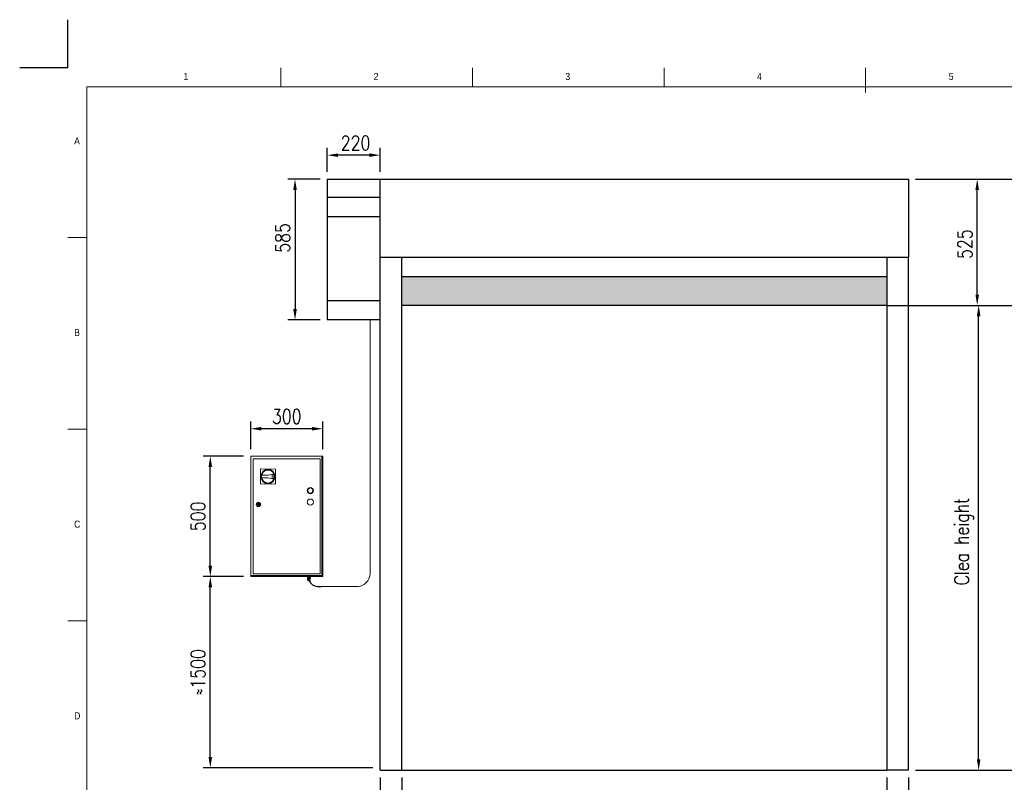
# Model space of a CAD drawing. Header units: millimetres. Extents: x 106533 to 120455, y 95328 to 100331.
# Tile 7 of 8: x 113495 to 117590, y 97158 to 100331. Entities that reach past the tile are written whole.
import ezdxf

# ---------------------------------------------------------------- set-up
doc = ezdxf.new("R2010")
doc.units = ezdxf.units.MM
doc.linetypes.add('ACAD_ISO02W100', pattern=[15, 12, -3])
for name, color, linetype in [('Disegno', 1, 'Continuous'), ('FORMAT', 7, 'Continuous'), ('Tratteggio', 4, 'ACAD_ISO02W100')]:
    doc.layers.add(name, color=color, linetype=linetype)
doc.styles.add('NYIP', font='romans.shx', dxfattribs={"width": 0.8})
doc.styles.add('SLDTEXTSTYLE0', font='GOTHIC.TTF', dxfattribs={"width": 0.913})
doc.dimstyles.new('STANDARD35', dxfattribs={"dimscale": 35, "dimtxt": 2, "dimasz": 1.5, "dimexe": 1, "dimexo": 1, "dimgap": 0.7, "dimtad": 1, "dimdec": 0, "dimdsep": 46, "dimtxsty": 'NYIP', "dimcen": 0, "dimclrd": 1, "dimclre": 1, "dimclrt": 2, "dimadec": 0, "dimazin": 0, "dimtfac": 1, "dimtdec": 0, "dimtix": 1, "dimtmove": 0, "dimatfit": 3, "dimfxl": 0, "dimtvp": 1, "dimtolj": 1, "dimtzin": 0, "dimarcsym": 0})

# ---------------------------------------------------------------- blocks, each defined once
blk = doc.blocks.new('A$C7C9C4F3F')
at = {"color": 7, "lineweight": 5}
blk.add_line((8295, 11245), (8295, 11504), dxfattribs=at)
at = {"layer": 'FORMAT', "color": 7, "lineweight": 5}
for p, q in [((2216, 11304), (2216, 11504)), ((4209, 11504), (4209, 11304)), ((6202, 11304), (6202, 11504)), ((16199, 11304), (199, 11304)), ((199, 11304), (199, 199)), ((199, 9738), (0, 9738)), ((0, 7745), (199, 7745)), ((0, 5752), (199, 5752))]:
    blk.add_line(p, q, dxfattribs=at)
at = {"color": 7, "lineweight": 5, "char_height": 73.8, "attachment_point": 1, "style": 'SLDTEXTSTYLE0'}
for s, insert in [('1', (1203, 11450)), ('2', (3180, 11450)), ('3', (5173, 11450)), ('4', (7166, 11450)), ('5', (9159, 11450)), ('A', (66, 10780)), ('B', (66, 8787)), ('C', (66, 6794)), ('D', (66, 4801))]:
    blk.add_mtext(s, dxfattribs=dict(at, insert=insert))
blk = doc.blocks.new('*D237')
at = {"color": 7, "lineweight": -2}
for p, q in [((114426, 98014.4), (114258.1, 98014.4)), ((114288.1, 97263.7), (114288.1, 97969.4)), ((114964.5, 97218.7), (114258.1, 97218.7))]:
    blk.add_line(p, q, dxfattribs=at)
at = {"color": 7}
for points in [[(114295.6, 97969.4), (114280.6, 97969.4), (114288.1, 98014.4)], [(114280.6, 97263.7), (114295.6, 97263.7), (114288.1, 97218.7)]]:
    blk.add_solid(points, dxfattribs=at)
at = {"layer": 'Defpoints', "color": 0}
for p in [(114288.1, 98014.4), (114456, 98014.4), (114994.5, 97218.7)]:
    blk.add_point(p, dxfattribs=at)
at = {"color": 7, "lineweight": 0, "insert": (114237.1, 97616.5), "char_height": 60, "attachment_point": 5, "rotation": 90, "style": 'NYIP'}
blk.add_mtext('\\A1;≈1500', dxfattribs=at)
blk = doc.blocks.new('*D238')
at = {"color": 7, "lineweight": -2}
for p, q in [((114425.6, 98514.4), (114258.1, 98514.4)), ((114288.1, 98059.4), (114288.1, 98469.4)), ((114425.6, 98014.4), (114258.1, 98014.4))]:
    blk.add_line(p, q, dxfattribs=at)
at = {"color": 7}
for points in [[(114295.6, 98469.4), (114280.6, 98469.4), (114288.1, 98514.4)], [(114280.6, 98059.4), (114295.6, 98059.4), (114288.1, 98014.4)]]:
    blk.add_solid(points, dxfattribs=at)
at = {"layer": 'Defpoints', "color": 0}
for p in [(114288.1, 98514.4), (114455.6, 98514.4), (114455.6, 98014.4)]:
    blk.add_point(p, dxfattribs=at)
at = {"color": 7, "lineweight": 0, "insert": (114237.1, 98264.4), "char_height": 60, "attachment_point": 5, "rotation": 90, "style": 'NYIP'}
blk.add_mtext('\\A1;500', dxfattribs=at)
blk = doc.blocks.new('*D239')
at = {"color": 7, "lineweight": -2}
for p, q in [((114994.5, 97178.2), (114994.5, 96952.2)), ((115084.5, 97178.2), (115084.5, 96952.2)), ((114994.5, 96982.2), (114784.8, 96982.2)), ((114949.5, 96982.2), (114904.5, 96982.2)), ((115084.5, 96982.2), (114994.5, 96982.2)), ((115129.5, 96982.2), (115174.5, 96982.2))]:
    blk.add_line(p, q, dxfattribs=at)
at = {"color": 7}
for points in [[(114949.5, 96974.7), (114949.5, 96989.7), (114994.5, 96982.2)], [(115129.5, 96989.7), (115129.5, 96974.7), (115084.5, 96982.2)]]:
    blk.add_solid(points, dxfattribs=at)
at = {"layer": 'Defpoints', "color": 0}
for p in [(114994.5, 97208.2), (115084.5, 97208.2), (114994.5, 96982.2)]:
    blk.add_point(p, dxfattribs=at)
at = {"color": 7, "lineweight": 0, "insert": (114844.6, 97033.2), "char_height": 60, "attachment_point": 5, "style": 'NYIP'}
blk.add_mtext('\\A1;90', dxfattribs=at)
blk = doc.blocks.new('*D240')
at = {"color": 7, "lineweight": -2}
for p, q in [((117101.4, 97178.2), (117101.4, 96946.2)), ((117191.4, 97178.2), (117191.4, 96946.2)), ((117056.4, 96976.2), (117011.4, 96976.2)), ((117191.4, 96976.2), (117101.4, 96976.2)), ((117191.4, 96976.2), (117401.2, 96976.2)), ((117236.4, 96976.2), (117281.4, 96976.2))]:
    blk.add_line(p, q, dxfattribs=at)
at = {"color": 7}
for points in [[(117056.4, 96968.7), (117056.4, 96983.7), (117101.4, 96976.2)], [(117236.4, 96983.7), (117236.4, 96968.7), (117191.4, 96976.2)]]:
    blk.add_solid(points, dxfattribs=at)
at = {"layer": 'Defpoints', "color": 0}
for p in [(117101.4, 97208.2), (117191.4, 97208.2), (117101.4, 96976.2)]:
    blk.add_point(p, dxfattribs=at)
at = {"color": 7, "lineweight": 0, "insert": (117341.3, 97027.2), "char_height": 60, "attachment_point": 5, "style": 'NYIP'}
blk.add_mtext('\\A1;90', dxfattribs=at)
blk = doc.blocks.new('*D241')
at = {"color": 7, "lineweight": -2}
for p, q in [((115084.5, 97178.2), (115084.5, 96952.2)), ((117101.4, 97178.2), (117101.4, 96952.2)), ((115129.5, 96982.2), (117056.4, 96982.2))]:
    blk.add_line(p, q, dxfattribs=at)
at = {"color": 7}
for points in [[(115129.5, 96989.7), (115129.5, 96974.7), (115084.5, 96982.2)], [(117056.4, 96974.7), (117056.4, 96989.7), (117101.4, 96982.2)]]:
    blk.add_solid(points, dxfattribs=at)
at = {"layer": 'Defpoints', "color": 0}
for p in [(115084.5, 97208.2), (117101.4, 97208.2), (117101.4, 96982.2)]:
    blk.add_point(p, dxfattribs=at)
at = {"color": 7, "lineweight": 0, "insert": (116086.5, 97033.2), "char_height": 60, "attachment_point": 5, "style": 'NYIP'}
blk.add_mtext('\\A1;Clear width', dxfattribs=at)
blk = doc.blocks.new('*D242')
at = {"color": 7, "lineweight": -2}
for p, q in [((117131.4, 99142.2), (117513.4, 99142.2)), ((117483.4, 97253.2), (117483.4, 99097.2)), ((117221.4, 97208.2), (117513.4, 97208.2))]:
    blk.add_line(p, q, dxfattribs=at)
at = {"color": 7}
for points in [[(117490.9, 99097.2), (117475.9, 99097.2), (117483.4, 99142.2)], [(117475.9, 97253.2), (117490.9, 97253.2), (117483.4, 97208.2)]]:
    blk.add_solid(points, dxfattribs=at)
at = {"layer": 'Defpoints', "color": 0}
for p in [(117101.4, 99142.2), (117483.4, 99142.2), (117191.4, 97208.2)]:
    blk.add_point(p, dxfattribs=at)
at = {"color": 7, "lineweight": 0, "insert": (117422.4, 98159.4), "char_height": 60, "attachment_point": 5, "rotation": 90, "style": 'NYIP'}
blk.add_mtext('\\A1;Clea height', dxfattribs=at)
blk = doc.blocks.new('*D243')
at = {"color": 7, "lineweight": -2}
for p, q in [((117221.4, 99667.2), (117507.4, 99667.2)), ((117477.4, 99187.2), (117477.4, 99622.2)), ((117131.4, 99142.2), (117507.4, 99142.2))]:
    blk.add_line(p, q, dxfattribs=at)
at = {"color": 7}
for points in [[(117484.9, 99622.2), (117469.9, 99622.2), (117477.4, 99667.2)], [(117469.9, 99187.2), (117484.9, 99187.2), (117477.4, 99142.2)]]:
    blk.add_solid(points, dxfattribs=at)
at = {"layer": 'Defpoints', "color": 0}
for p in [(117191.4, 99667.2), (117477.4, 99667.2), (117101.4, 99142.2)]:
    blk.add_point(p, dxfattribs=at)
at = {"color": 7, "lineweight": 0, "insert": (117426.4, 99397.1), "char_height": 60, "attachment_point": 5, "rotation": 90, "style": 'NYIP'}
blk.add_mtext('\\A1;525', dxfattribs=at)
blk = doc.blocks.new('*D244')
at = {"color": 7, "lineweight": -2}
for p, q in [((114774.5, 99697.2), (114774.5, 99797.2)), ((114994.5, 99697.2), (114994.5, 99797.2)), ((114949.5, 99767.2), (114819.5, 99767.2))]:
    blk.add_line(p, q, dxfattribs=at)
at = {"color": 7}
for points in [[(114819.5, 99774.7), (114819.5, 99759.7), (114774.5, 99767.2)], [(114949.5, 99759.7), (114949.5, 99774.7), (114994.5, 99767.2)]]:
    blk.add_solid(points, dxfattribs=at)
at = {"layer": 'Defpoints', "color": 0}
for p in [(114774.5, 99767.2), (114774.5, 99667.2), (114994.5, 99667.2)]:
    blk.add_point(p, dxfattribs=at)
at = {"color": 7, "lineweight": 0, "insert": (114892.1, 99818.2), "char_height": 60, "attachment_point": 5, "style": 'NYIP'}
blk.add_mtext('\\A1;220', dxfattribs=at)
blk = doc.blocks.new('*D245')
at = {"color": 7, "lineweight": -2}
for p, q in [((114744.5, 99667.2), (114610.5, 99667.2)), ((114640.5, 99622.2), (114640.5, 99127.2)), ((114744.5, 99082.2), (114610.5, 99082.2))]:
    blk.add_line(p, q, dxfattribs=at)
at = {"color": 7}
for points in [[(114648, 99622.2), (114633, 99622.2), (114640.5, 99667.2)], [(114633, 99127.2), (114648, 99127.2), (114640.5, 99082.2)]]:
    blk.add_solid(points, dxfattribs=at)
at = {"layer": 'Defpoints', "color": 0}
for p in [(114774.5, 99667.2), (114640.5, 99082.2), (114774.5, 99082.2)]:
    blk.add_point(p, dxfattribs=at)
at = {"color": 7, "lineweight": 0, "insert": (114589.5, 99423), "char_height": 60, "attachment_point": 5, "rotation": 90, "style": 'NYIP'}
blk.add_mtext('\\A1;585', dxfattribs=at)
blk = doc.blocks.new('*D250')
at = {"color": 7, "lineweight": -2}
for p, q in [((114456, 98544.4), (114456, 98659.1)), ((114756, 98544.4), (114756, 98659.1)), ((114711, 98629.1), (114501, 98629.1))]:
    blk.add_line(p, q, dxfattribs=at)
at = {"color": 7}
for points in [[(114501, 98636.6), (114501, 98621.6), (114456, 98629.1)], [(114711, 98621.6), (114711, 98636.6), (114756, 98629.1)]]:
    blk.add_solid(points, dxfattribs=at)
at = {"layer": 'Defpoints', "color": 0}
for p in [(114456, 98629.1), (114456, 98514.4), (114756, 98514.4)]:
    blk.add_point(p, dxfattribs=at)
at = {"color": 7, "lineweight": 0, "insert": (114606, 98680.1), "char_height": 60, "attachment_point": 5, "style": 'NYIP'}
blk.add_mtext('\\A1;300', dxfattribs=at)
blk = doc.blocks.new('*D260')
at = {"color": 7, "lineweight": -2}
for p, q in [((117221.4, 99667.2), (117891.4, 99667.2)), ((117861.4, 99622.2), (117861.4, 97253.2)), ((117221.4, 97208.2), (117891.4, 97208.2))]:
    blk.add_line(p, q, dxfattribs=at)
at = {"color": 7}
for points in [[(117868.9, 99622.2), (117853.9, 99622.2), (117861.4, 99667.2)], [(117853.9, 97253.2), (117868.9, 97253.2), (117861.4, 97208.2)]]:
    blk.add_solid(points, dxfattribs=at)
at = {"layer": 'Defpoints', "color": 0}
for p in [(117191.4, 99667.2), (117191.4, 97208.2), (117861.4, 97208.2)]:
    blk.add_point(p, dxfattribs=at)
at = {"color": 7, "lineweight": 0, "insert": (117800.4, 98437.7), "char_height": 60, "attachment_point": 5, "rotation": 90, "style": 'NYIP'}
blk.add_mtext('\\A1;Max height', dxfattribs=at)

msp = doc.modelspace()

# ---------------------------------------------------------------- hatches: boundary and pattern name
h = msp.add_hatch(color=256)
h.set_gradient(color2=(0, 0, 0), one_color=1)
h.paths.add_polyline_path([(117101.4, 99142.2), (117101.4, 99262.2), (115084.5, 99262.2), (115084.5, 99142.2)])

# ---------------------------------------------------------------- linework, layer by layer
at = {"color": 7}
for q in [(113695.4, 100330.8), (113495.4, 100130.8)]:
    msp.add_line((113695.4, 100130.8), q, dxfattribs=at)
for p, q in [((115084.5, 99142.2), (115084.5, 99262.2)), ((115084.5, 99262.2), (117101.4, 99262.2)), ((117101.4, 99262.2), (117101.4, 99142.2)), ((117101.4, 99142.2), (115084.5, 99142.2)), ((117101.4, 99142.2), (119651.6, 99142.2)), ((114734.4, 97973.3), (114748.5, 97973.3)), ((114994.5, 97208.2), (115084.5, 97208.2)), ((115084.5, 97208.2), (117101.4, 97208.2)), ((117191.4, 97208.2), (117101.4, 97208.2))]:
    msp.add_line(p, q)
at = {"color": 7, "lineweight": 5}
for p, q in [((114952.4, 99082.2), (114952.4, 98023)), ((114456, 98514.4), (114752.2, 98514.4)), ((114456, 98014.4), (114456, 98514.4)), ((114466.9, 98503.5), (114745.1, 98503.5)), ((114466.9, 98025.2), (114466.9, 98503.5)), ((114745.1, 98503.5), (114745.1, 98025.2)), ((114752.2, 98514.4), (114752.2, 98018.2)), ((114752.2, 98514.4), (114756, 98514.4)), ((114756, 98514.4), (114756, 98014.4)), ((114496.6, 98399.2), (114496.9, 98461.6)), ((114496.9, 98461.6), (114559.3, 98461.3)), ((114528, 98436), (114552.7, 98440.7)), ((114545.2, 98423.1), (114545.3, 98437.2)), ((114545.2, 98423.1), (114545.3, 98437.2)), ((114545.3, 98437.2), (114551.5, 98438.5)), ((114559.3, 98461.3), (114559, 98398.9)), ((114559, 98398.9), (114496.6, 98399.2)), ((114501.7, 98436.1), (114528, 98436)), ((114527.9, 98424.5), (114501.7, 98424.6)), ((114552.6, 98419.5), (114527.9, 98424.5)), ((114551.4, 98421.7), (114545.2, 98423.1)), ((114483.1, 98315.6), (114485, 98315.6)), ((114491.1, 98315.6), (114493, 98315.6)), ((114485, 98313.1), (114483.1, 98313.1)), ((114493, 98313.1), (114491.1, 98313.1)), ((114752.2, 98018.2), (114456, 98018.2)), ((114456, 98014.4), (114456, 98018.2)), ((114456, 98014.4), (114463.3, 98014.4)), ((114756, 98014.4), (114456, 98014.4)), ((114463, 98014.4), (114463, 98014.4)), ((114463.3, 98014.4), (114463.9, 98014.4)), ((114463.9, 98014.4), (114464.9, 98014.4)), ((114464.9, 98014.4), (114466.2, 98014.4)), ((114466.2, 98014.4), (114467.7, 98014.4)), ((114745.1, 98025.2), (114466.9, 98025.2)), ((114467.7, 98014.4), (114469.3, 98014.4)), ((114469.3, 98014.4), (114471.1, 98014.4)), ((114471.1, 98014.4), (114472.9, 98014.4)), ((114472.9, 98014.4), (114474.7, 98014.4)), ((114474.7, 98014.4), (114476.4, 98014.4)), ((114476.4, 98014.4), (114477.9, 98014.4)), ((114477.9, 98014.4), (114479.1, 98014.4)), ((114479.1, 98014.4), (114480.1, 98014.4)), ((114480.1, 98014.4), (114480.7, 98014.4)), ((114480.7, 98014.4), (114481, 98014.4)), ((114481, 98014.4), (114481, 98014.4)), ((114503, 98014.4), (114503, 98014.4)), ((114503, 98014.4), (114503.3, 98014.4)), ((114503.3, 98014.4), (114503.9, 98014.4)), ((114503.9, 98014.4), (114504.9, 98014.4)), ((114504.9, 98014.4), (114506.2, 98014.4)), ((114506.2, 98014.4), (114507.7, 98014.4)), ((114507.7, 98014.4), (114509.3, 98014.4)), ((114509.3, 98014.4), (114511.1, 98014.4)), ((114511.1, 98014.4), (114512.9, 98014.4)), ((114512.9, 98014.4), (114514.7, 98014.4)), ((114514.7, 98014.4), (114516.4, 98014.4)), ((114516.4, 98014.4), (114517.9, 98014.4)), ((114517.9, 98014.4), (114519.1, 98014.4)), ((114519.1, 98014.4), (114520.1, 98014.4)), ((114520.1, 98014.4), (114520.7, 98014.4)), ((114520.7, 98014.4), (114521, 98014.4)), ((114521, 98014.4), (114521, 98014.4)), ((114651, 98014.4), (114651, 98014.4)), ((114651, 98014.4), (114651.3, 98014.4)), ((114651.3, 98014.4), (114651.9, 98014.4)), ((114651.9, 98014.4), (114652.9, 98014.4)), ((114652.9, 98014.4), (114654.2, 98014.4)), ((114654.2, 98014.4), (114655.7, 98014.4)), ((114655.7, 98014.4), (114657.3, 98014.4)), ((114657.3, 98014.4), (114659.1, 98014.4)), ((114659.1, 98014.4), (114660.9, 98014.4)), ((114660.9, 98014.4), (114662.7, 98014.4)), ((114662.7, 98014.4), (114664.4, 98014.4)), ((114664.4, 98014.4), (114665.9, 98014.4)), ((114665.9, 98014.4), (114667.1, 98014.4)), ((114667.1, 98014.4), (114668.1, 98014.4)), ((114668.1, 98014.4), (114668.7, 98014.4)), ((114668.7, 98014.4), (114669, 98014.4)), ((114669, 98014.4), (114669, 98014.4)), ((114691, 98014.4), (114691, 98014.4)), ((114691, 98014.4), (114691.3, 98014.4)), ((114691.3, 98014.4), (114691.9, 98014.4)), ((114691.9, 98014.4), (114692.9, 98014.4)), ((114692, 98007.9), (114692, 98010.4)), ((114695.1, 98010.4), (114692, 98010.4)), ((114695.1, 98007.9), (114692, 98007.9)), ((114692, 98007.9), (114694.3, 98007.9)), ((114692.8, 98000.4), (114692.8, 98005.9)), ((114698.3, 98005.9), (114692.8, 98005.9)), ((114692.8, 98000.4), (114693.1, 97998.6)), ((114695.6, 98000.4), (114692.8, 98000.4)), ((114692.9, 98000.4), (114692.8, 98000.4)), ((114692.8, 98000.4), (114692.8, 98000.4)), ((114692.8, 98000.4), (114692.8, 98000.4)), ((114692.9, 98014.4), (114694.2, 98014.4)), ((114693, 98000.4), (114692.9, 98000.4)), ((114693.3, 98000.4), (114693, 98000.4)), ((114693.1, 97998.6), (114693.2, 97998.6)), ((114693.2, 97998.6), (114693.5, 97998.6)), ((114693.6, 98000.4), (114693.3, 98000.4)), ((114693.5, 97998.6), (114694, 97998.6)), ((114694, 98000.4), (114693.6, 98000.4)), ((114693.8, 98014.4), (114693.8, 98010.4)), ((114694.4, 98000.4), (114694, 98000.4)), ((114694, 97998.6), (114694.6, 97998.6)), ((114694.2, 98014.4), (114695.7, 98014.4)), ((114694.3, 98007.9), (114694.3, 98005.9)), ((114694.4, 98007.9), (114694.3, 98007.9)), ((114694.3, 98007.9), (114694.3, 98007.9)), ((114694.6, 98007.9), (114694.4, 98007.9)), ((114695, 98000.4), (114694.4, 98000.4)), ((114695.1, 98007.9), (114694.6, 98007.9)), ((114694.6, 97998.6), (114695.3, 97998.6)), ((114694.6, 97997.4), (114694.7, 97997.4)), ((114694.7, 97997.4), (114694.6, 97997.4)), ((114694.7, 97997.4), (114695, 97997.4)), ((114695, 97997.4), (114694.7, 97997.4)), ((114695.6, 98000.4), (114695, 98000.4)), ((114695, 97997.4), (114695.4, 97997.4)), ((114695.4, 97997.4), (114695, 97997.4)), ((114695.1, 98007.9), (114695.1, 98010.4)), ((114701.4, 98010.4), (114695.1, 98010.4)), ((114695.7, 98007.9), (114695.1, 98007.9)), ((114701.4, 98007.9), (114695.1, 98007.9)), ((114695.3, 97998.6), (114696.1, 97998.6)), ((114695.4, 97997.4), (114696, 97997.4)), ((114696, 97997.4), (114695.4, 97997.4)), ((114698.3, 98000.4), (114695.6, 98000.4)), ((114696.2, 98000.4), (114695.6, 98000.4)), ((114695.7, 98014.4), (114697.3, 98014.4)), ((114696.4, 98007.9), (114695.7, 98007.9)), ((114695.8, 97997.4), (114695.9, 97997.4)), ((114695.9, 97997.4), (114695.8, 97997.4)), ((114695.9, 97997.4), (114696.1, 97997.4)), ((114696.1, 97997.4), (114695.9, 97997.4)), ((114696, 97997.4), (114696.7, 97997.4)), ((114696.7, 97997.4), (114696, 97997.4)), ((114696.1, 97998.6), (114697.1, 97998.6)), ((114696.1, 97997.4), (114696.6, 97997.4)), ((114696.6, 97997.4), (114696.1, 97997.4)), ((114696.9, 98000.4), (114696.2, 98000.4)), ((114697.2, 98007.9), (114696.4, 98007.9)), ((114696.6, 97997.4), (114697.1, 97997.4)), ((114697.1, 97997.4), (114696.6, 97997.4)), ((114696.7, 97997.4), (114697.5, 97997.4)), ((114697.5, 97997.4), (114696.7, 97997.4)), ((114697.6, 98000.4), (114696.9, 98000.4)), ((114697.1, 97998.6), (114698, 97998.6)), ((114697.1, 97997.4), (114697.8, 97997.4)), ((114697.8, 97997.4), (114697.1, 97997.4)), ((114698, 98007.9), (114697.2, 98007.9)), ((114697.3, 98014.4), (114699.1, 98014.4)), ((114697.5, 97997.4), (114698.3, 97997.4)), ((114698.3, 97997.4), (114697.5, 97997.4)), ((114698.3, 98000.4), (114697.6, 98000.4)), ((114697.8, 97997.4), (114698.4, 97997.4)), ((114698.4, 97997.4), (114697.8, 97997.4)), ((114698.9, 98007.9), (114698, 98007.9)), ((114698, 97998.6), (114699, 97998.6)), ((114698.3, 98000.4), (114698.3, 98005.9)), ((114703.7, 98005.9), (114698.3, 98005.9)), ((114701, 98000.4), (114698.3, 98000.4)), ((114699, 98000.4), (114698.3, 98000.4)), ((114698.3, 97997.4), (114699.1, 97997.4)), ((114699.1, 97997.4), (114698.3, 97997.4)), ((114698.4, 97997.4), (114699.1, 97997.4)), ((114699.1, 97997.4), (114698.4, 97997.4)), ((114699.7, 98007.9), (114698.9, 98007.9)), ((114699.7, 98000.4), (114699, 98000.4)), ((114699, 97998.6), (114699.9, 97998.6)), ((114699.1, 98014.4), (114700.9, 98014.4)), ((114699.1, 97997.4), (114699.8, 97997.4)), ((114699.8, 97997.4), (114699.1, 97997.4)), ((114699.1, 97997.4), (114699.7, 97997.4)), ((114699.7, 97997.4), (114699.1, 97997.4)), ((114700.5, 98007.9), (114699.7, 98007.9)), ((114700.3, 98000.4), (114699.7, 98000.4)), ((114699.7, 97997.4), (114700.2, 97997.4)), ((114700.2, 97997.4), (114699.7, 97997.4)), ((114699.8, 97997.4), (114700.5, 97997.4)), ((114700.5, 97997.4), (114699.8, 97997.4)), ((114699.9, 97998.6), (114700.8, 97998.6)), ((114700.2, 97997.4), (114700.6, 97997.4)), ((114700.6, 97997.4), (114700.2, 97997.4)), ((114701, 98000.4), (114700.3, 98000.4)), ((114701.2, 98007.9), (114700.5, 98007.9)), ((114700.5, 97997.4), (114701.1, 97997.4)), ((114701.1, 97997.4), (114700.5, 97997.4)), ((114700.6, 97997.4), (114700.7, 97997.4)), ((114700.7, 97997.4), (114700.6, 97997.4)), ((114700.7, 97997.4), (114700.7, 97997.4)), ((114700.8, 97998.6), (114701.6, 97998.6)), ((114700.9, 98014.4), (114702.7, 98014.4)), ((114703.7, 98000.4), (114701, 98000.4)), ((114701.6, 98000.4), (114701, 98000.4)), ((114701.1, 97997.4), (114701.5, 97997.4)), ((114701.5, 97997.4), (114701.1, 97997.4)), ((114701.7, 98007.9), (114701.2, 98007.9)), ((114701.4, 98007.9), (114701.4, 98010.4)), ((114704.5, 98010.4), (114701.4, 98010.4)), ((114704.5, 98007.9), (114701.4, 98007.9)), ((114701.5, 97997.4), (114701.8, 97997.4)), ((114701.8, 97997.4), (114701.5, 97997.4)), ((114702.1, 98000.4), (114701.6, 98000.4)), ((114701.6, 97998.6), (114702.3, 97998.6)), ((114702.1, 98007.9), (114701.7, 98007.9)), ((114701.8, 97997.4), (114701.9, 97997.4)), ((114701.9, 97997.4), (114701.8, 97997.4)), ((114702.2, 98007.9), (114702.1, 98007.9)), ((114702.6, 98000.4), (114702.1, 98000.4)), ((114702.3, 98007.9), (114702.2, 98007.9)), ((114702.3, 98005.9), (114702.3, 98007.9)), ((114702.3, 98007.9), (114704.5, 98007.9)), ((114702.3, 97998.6), (114702.8, 97998.6)), ((114702.9, 98000.4), (114702.6, 98000.4)), ((114702.7, 98014.4), (114704.4, 98014.4)), ((114702.8, 98010.4), (114702.8, 98014.4)), ((114702.8, 97998.6), (114703.2, 97998.6)), ((114703.3, 98000.4), (114702.9, 98000.4)), ((114703.2, 97998.6), (114703.4, 97998.6)), ((114703.5, 98000.4), (114703.3, 98000.4)), ((114703.4, 97998.6), (114703.7, 98000.4)), ((114703.4, 97998.6), (114703.4, 97998.6)), ((114703.6, 98000.4), (114703.5, 98000.4)), ((114703.7, 98000.4), (114703.6, 98000.4)), ((114703.7, 98000.4), (114703.7, 98005.9)), ((114703.7, 98000.4), (114703.7, 98000.4)), ((114703.7, 98000.4), (114703.7, 98000.4)), ((114704.4, 98014.4), (114705.9, 98014.4)), ((114704.5, 98007.9), (114704.5, 98010.4)), ((114705.9, 98014.4), (114707.1, 98014.4)), ((114707.1, 98014.4), (114708.1, 98014.4)), ((114708.1, 98014.4), (114708.7, 98014.4)), ((114708.7, 98014.4), (114709, 98014.4)), ((114709, 98014.4), (114709, 98014.4)), ((114731, 98014.4), (114731, 98014.4)), ((114731, 98014.4), (114731.3, 98014.4)), ((114731.3, 98014.4), (114731.9, 98014.4)), ((114731.9, 98014.4), (114732.9, 98014.4)), ((114732.9, 98014.4), (114734.2, 98014.4)), ((114734.2, 98014.4), (114735.7, 98014.4)), ((114735.7, 98014.4), (114737.3, 98014.4)), ((114737.3, 98014.4), (114739.1, 98014.4)), ((114739.1, 98014.4), (114740.9, 98014.4)), ((114740.9, 98014.4), (114756, 98014.4)), ((114742.7, 98014.4), (114744.4, 98014.4)), ((114744.4, 98014.4), (114745.9, 98014.4)), ((114745.9, 98014.4), (114747.1, 98014.4)), ((114747.1, 98014.4), (114748.1, 98014.4)), ((114748.1, 98014.4), (114748.7, 98014.4)), ((114748.7, 98014.4), (114749, 98014.4)), ((114749, 98014.4), (114749, 98014.4)), ((114902.4, 97973.3), (114748.5, 97973.3))]:
    msp.add_line(p, q, dxfattribs=at)
for centre, radius in [((114527.9, 98430.2), 29.8), ((114527.9, 98430.2), 26.9), ((114704.2, 98371.7), 12.8), ((114704.2, 98371.7), 10.9), ((114488, 98314.4), 8.96), ((114488, 98314.4), 7.68), ((114488, 98314.4), 5.12), ((114488, 98314.4), 1.28), ((114704.2, 98323.7), 12.8)]:
    msp.add_circle(centre, radius, dxfattribs=at)
for centre, radius, start, end in [((114527.9, 98430.2), 25, 340.1095, 19.297), ((114527.9, 98430.2), 26.9, 336.5708, 22.8356), ((114527.9, 98430.2), 26.9, 167.3296, 192.0768), ((114488, 98314.4), 5.12, 14.4775, 165.5225), ((114488, 98314.4), 3.3, 22.8511, 157.1489), ((114488, 98314.4), 5.12, 194.4775, 345.5225), ((114488, 98314.4), 3.3, 202.8511, 337.1489), ((114898.8, 98026.9), 53.8, 273.8397, 355.7635)]:
    msp.add_arc(centre, radius, start, end, dxfattribs=at)
msp.add_arc((114736.3, 98015.2), 42, 205.2117, 267.5201)
for points, knots in [([(114693.2, 97998.6), (114693.2, 97998.5), (114693.2, 97998.3), (114693.4, 97998), (114693.6, 97997.8), (114693.8, 97997.6), (114694.1, 97997.5), (114694.3, 97997.4), (114694.4, 97997.4), (114694.5, 97997.4), (114694.5, 97997.4)], [0, 0, 0, 0, 0.127932, 0.334083, 0.512603, 0.668158, 0.801193, 0.910237, 0.992808, 1, 1, 1, 1]), ([(114702, 97997.4), (114702, 97997.4), (114702.1, 97997.4), (114702.2, 97997.4), (114702.4, 97997.4), (114702.7, 97997.6), (114703, 97997.9), (114703.3, 97998.2), (114703.3, 97998.5), (114703.4, 97998.6)], [0, 0, 0, 0, 0.004473, 0.071345, 0.184056, 0.381389, 0.583308, 0.787337, 1, 1, 1, 1])]:
    msp.add_open_spline(points, degree=3, knots=knots, dxfattribs=at)
at = {"layer": 'Disegno', "color": 7}
for p, q in [((114774.5, 99667.2), (114774.5, 99082.2)), ((114774.5, 99667.2), (117191.4, 99667.2)), ((114994.5, 99342.2), (114994.5, 99667.2)), ((117191.4, 99667.2), (117191.4, 99342.2)), ((114774.5, 99592.2), (114994.5, 99592.2)), ((114774.5, 99512.2), (114994.5, 99512.2)), ((114994.5, 99342.2), (117191.4, 99342.2)), ((114994.5, 97208.2), (114994.5, 99342.2)), ((115084.5, 97208.2), (115084.5, 99342.2)), ((117101.4, 99342.2), (117101.4, 97208.2)), ((117191.4, 97208.2), (117191.4, 99342.2)), ((114774.5, 99162.2), (114994.5, 99162.2)), ((114994.5, 99082.2), (114774.5, 99082.2))]:
    msp.add_line(p, q, dxfattribs=at)
at = {"layer": 'Tratteggio', "color": 7, "ltscale": 40}
msp.add_line((117101.4, 99142.2), (115084.5, 99142.2), dxfattribs=at)

# ---------------------------------------------------------------- block references
at = {"xscale": 0.4, "yscale": 0.4, "zscale": 0.4}
msp.add_blockref('A$C7C9C4F3F', (113695.4, 95529.3), dxfattribs=at)

# ---------------------------------------------------------------- dimensions: what is measured, and where the dimension line sits
at = {"color": 7, "lineweight": 0}
for base, p1, p2, picture, middle in [((114774.5, 99767.2), (114994.5, 99667.2), (114774.5, 99667.2), '*D244', (114892.1, 99767.2)), ((114994.5, 96982.2), (115084.5, 97208.2), (114994.5, 97208.2), '*D239', (114844.6, 96982.2)), ((117101.4, 96976.2), (117191.4, 97208.2), (117101.4, 97208.2), '*D240', (117341.3, 96976.2))]:
    dim = msp.add_linear_dim(base=base, p1=p1, p2=p2, dimstyle='STANDARD35', override={"dimscale": 30, "dimclrd": 7, "dimclre": 7, "dimclrt": 7}, dxfattribs=at)
    dim.commit()
    dim.dimension.update_dxf_attribs({"geometry": picture, "text_midpoint": middle, "dimtype": 160})
for base, p1, p2, picture, middle in [((114640.5, 99082.2), (114774.5, 99667.2), (114774.5, 99082.2), '*D245', (114640.5, 99423)), ((117477.4, 99667.2), (117101.4, 99142.2), (117191.4, 99667.2), '*D243', (117477.4, 99397.1))]:
    dim = msp.add_linear_dim(base=base, p1=p1, p2=p2, angle=90, dimstyle='STANDARD35', override={"dimscale": 30, "dimclrd": 7, "dimclre": 7, "dimclrt": 7}, dxfattribs=at)
    dim.commit()
    dim.dimension.update_dxf_attribs({"geometry": picture, "text_midpoint": middle, "dimtype": 160})
for base, p1, p2, text, picture, middle in [((117861.4, 97208.2), (117191.4, 99667.2), (117191.4, 97208.2), 'Max height', '*D260', (117800.4, 98437.7)), ((114288.1, 98014.4), (114994.5, 97218.7), (114456, 98014.4), '≈1500', '*D237', (114237.1, 97616.5))]:
    dim = msp.add_linear_dim(base=base, p1=p1, p2=p2, angle=90, text=text, dimstyle='STANDARD35', override={"dimscale": 30, "dimclrd": 7, "dimclre": 7, "dimclrt": 7}, dxfattribs=at)
    dim.commit()
    dim.dimension.update_dxf_attribs({"geometry": picture, "text_midpoint": middle})
dim = msp.add_linear_dim(base=(117483.4, 99142.2), p1=(117191.4, 97208.2), p2=(117101.4, 99142.2), angle=90, text='Clea height', dimstyle='STANDARD35', override={"dimscale": 30, "dimclrd": 7, "dimclre": 7, "dimclrt": 7}, dxfattribs=at)
dim.commit()
dim.dimension.update_dxf_attribs({"geometry": '*D242', "text_midpoint": (117483.4, 98159.4), "dimtype": 160})
for base, p1, p2, angle, picture, middle in [((114456, 98629.1), (114756, 98514.4), (114456, 98514.4), 180, '*D250', (114606, 98680.1)), ((114288.1, 98514.4), (114455.6, 98014.4), (114455.6, 98514.4), 90, '*D238', (114237.1, 98264.4))]:
    dim = msp.add_linear_dim(base=base, p1=p1, p2=p2, angle=angle, dimstyle='STANDARD35', override={"dimscale": 30, "dimclrd": 7, "dimclre": 7, "dimclrt": 7}, dxfattribs=at)
    dim.commit()
    dim.dimension.update_dxf_attribs({"geometry": picture, "text_midpoint": middle})
dim = msp.add_linear_dim(base=(117101.4, 96982.2), p1=(115084.5, 97208.2), p2=(117101.4, 97208.2), text='Clear width', dimstyle='STANDARD35', override={"dimscale": 30, "dimclrd": 7, "dimclre": 7, "dimclrt": 7}, dxfattribs=at)
dim.commit()
dim.dimension.update_dxf_attribs({"geometry": '*D241', "text_midpoint": (116086.5, 96982.2), "dimtype": 160})

doc.saveas('drawing.dxf')
